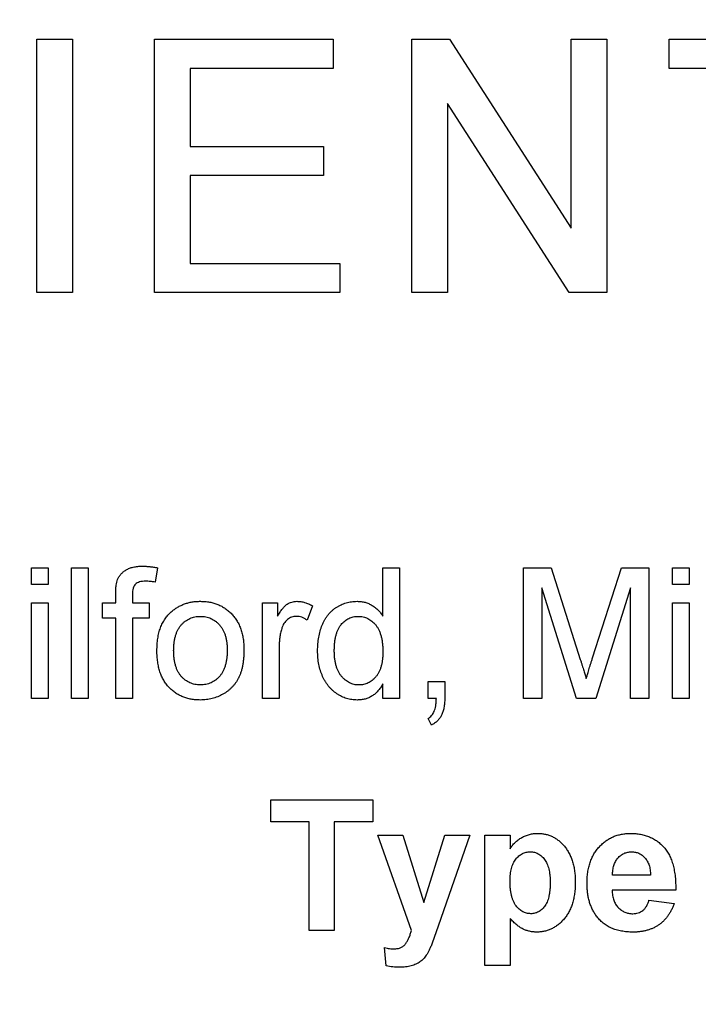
# Model space of a CAD drawing. Header units: inches. Extents: x 0.5 to 16.4, y 0.4 to 10.9.
# Tile 5 of 12: x 4.923 to 5.357, y 5.8 to 6.429. Entities that reach past the tile are written whole.
import ezdxf

# ---------------------------------------------------------------- set-up
doc = ezdxf.new("R2010")
doc.units = ezdxf.units.IN
doc.header["$MEASUREMENT"] = 0
doc.layers.add('OBJECT', color=1, linetype='Continuous')

msp = doc.modelspace()

# ---------------------------------------------------------------- linework, layer by layer
at = {"layer": 'OBJECT', "linetype": 'Continuous', "lineweight": 25}
for p, q in [((4.93447, 6.41659), (4.95729, 6.41659)), ((4.93447, 6.2548), (4.93447, 6.41659)), ((4.95729, 6.41659), (4.95729, 6.2548)), ((5.00956, 6.41659), (5.12364, 6.41659)), ((5.00956, 6.2548), (5.00956, 6.41659)), ((5.12364, 6.41659), (5.12364, 6.39792)), ((5.17383, 6.2548), (5.17383, 6.41659)), ((5.17383, 6.41659), (5.19794, 6.41659)), ((5.19794, 6.41659), (5.27546, 6.29587)), ((5.27546, 6.29587), (5.27546, 6.41659)), ((5.27546, 6.41659), (5.29828, 6.41659)), ((5.29828, 6.41659), (5.29828, 6.2548)), ((5.3381, 6.41659), (5.46463, 6.41659)), ((5.3381, 6.39792), (5.3381, 6.41659)), ((5.03237, 6.39792), (5.03237, 6.34814)), ((5.12364, 6.39792), (5.03237, 6.39792)), ((5.38996, 6.39792), (5.3381, 6.39792)), ((5.27417, 6.2548), (5.19665, 6.37553)), ((5.19665, 6.37553), (5.19665, 6.2548)), ((5.03237, 6.34814), (5.11741, 6.34814)), ((5.11741, 6.34814), (5.11741, 6.32947)), ((5.03237, 6.32947), (5.03237, 6.27347)), ((5.11741, 6.32947), (5.03237, 6.32947)), ((5.03237, 6.27347), (5.12778, 6.27347)), ((5.12778, 6.27347), (5.12778, 6.2548)), ((4.95729, 6.2548), (4.93447, 6.2548)), ((5.12778, 6.2548), (5.00956, 6.2548)), ((5.19665, 6.2548), (5.17383, 6.2548)), ((5.29828, 6.2548), (5.27417, 6.2548)), ((4.93096, 6.07904), (4.94164, 6.07904)), ((4.93096, 6.06835), (4.93096, 6.07904)), ((4.94164, 6.07904), (4.94164, 6.06835)), ((4.9566, 6.07904), (4.96729, 6.07904)), ((4.9566, 5.9957), (4.9566, 6.07904)), ((4.96729, 6.07904), (4.96729, 5.9957)), ((5.01142, 6.07905), (5.0099, 6.06995)), ((5.15532, 6.04825), (5.15532, 6.07904)), ((5.15532, 6.07904), (5.166, 6.07904)), ((5.166, 6.07904), (5.166, 5.9957)), ((5.24506, 6.07904), (5.26274, 6.07904)), ((5.24506, 5.9957), (5.24506, 6.07904)), ((5.26274, 6.07904), (5.28137, 6.02056)), ((5.28922, 6.02156), (5.30766, 6.07904)), ((5.30766, 6.07904), (5.32519, 6.07904)), ((5.32519, 6.07904), (5.32519, 5.9957)), ((5.34015, 6.07904), (5.35083, 6.07904)), ((5.34015, 6.06835), (5.34015, 6.07904)), ((5.35083, 6.07904), (5.35083, 6.06835)), ((4.94164, 6.06835), (4.93096, 6.06835)), ((5.35083, 6.06835), (5.34015, 6.06835)), ((4.9848, 6.0566), (4.9848, 6.06279)), ((4.99548, 6.06176), (4.99548, 6.0566)), ((5.25682, 6.06622), (5.25682, 5.9957)), ((5.27892, 5.9957), (5.25682, 6.06622)), ((5.31344, 6.06622), (5.2912, 5.9957)), ((5.31344, 5.9957), (5.31344, 6.06622)), ((4.93096, 6.0566), (4.94164, 6.0566)), ((4.93096, 5.9957), (4.93096, 6.0566)), ((4.94164, 6.0566), (4.94164, 5.9957)), ((4.97625, 6.0566), (4.9848, 6.0566)), ((4.97625, 6.04698), (4.97625, 6.0566)), ((4.99548, 6.0566), (5.00616, 6.0566)), ((5.00616, 6.0566), (5.00616, 6.04698)), ((5.0784, 6.0566), (5.08801, 6.0566)), ((5.0784, 5.9957), (5.0784, 6.0566)), ((5.08801, 6.0566), (5.08801, 6.0481)), ((5.34015, 6.0566), (5.35083, 6.0566)), ((5.34015, 5.9957), (5.34015, 6.0566)), ((5.35083, 6.0566), (5.35083, 5.9957)), ((5.11045, 6.05481), (5.10711, 6.04555)), ((4.9848, 6.04698), (4.97625, 6.04698)), ((4.9848, 5.9957), (4.9848, 6.04698)), ((4.99548, 6.04698), (4.99548, 5.9957)), ((5.00616, 6.04698), (4.99548, 6.04698)), ((5.08908, 6.02805), (5.08908, 5.9957)), ((5.15532, 5.9957), (5.15532, 6.0049)), ((5.18417, 5.9957), (5.18417, 6.00639)), ((5.18417, 6.00639), (5.19485, 6.00639)), ((5.19485, 6.00639), (5.19485, 5.9957)), ((4.94164, 5.9957), (4.93096, 5.9957)), ((4.96729, 5.9957), (4.9566, 5.9957)), ((4.99548, 5.9957), (4.9848, 5.9957)), ((5.08908, 5.9957), (5.0784, 5.9957)), ((5.166, 5.9957), (5.15532, 5.9957)), ((5.18947, 5.9957), (5.18417, 5.9957)), ((5.25682, 5.9957), (5.24506, 5.9957)), ((5.2912, 5.9957), (5.27892, 5.9957)), ((5.32519, 5.9957), (5.31344, 5.9957)), ((5.35083, 5.9957), (5.34015, 5.9957)), ((5.1863, 5.97861), (5.18417, 5.98288)), ((5.08374, 5.91694), (5.08374, 5.93083)), ((5.08374, 5.93083), (5.14891, 5.93083)), ((5.14891, 5.93083), (5.14891, 5.91694)), ((5.10831, 5.91694), (5.08374, 5.91694)), ((5.10831, 5.8475), (5.10831, 5.91694)), ((5.14891, 5.91694), (5.12434, 5.91694)), ((5.12434, 5.91694), (5.12434, 5.8475)), ((5.15211, 5.90839), (5.16814, 5.90839)), ((5.17358, 5.8475), (5.15211, 5.90839)), ((5.16814, 5.90839), (5.1815, 5.86528)), ((5.1815, 5.86528), (5.19485, 5.90839)), ((5.21088, 5.90839), (5.19063, 5.85032)), ((5.19485, 5.90839), (5.21088, 5.90839)), ((5.22049, 5.90839), (5.23652, 5.90839)), ((5.22049, 5.82506), (5.22049, 5.90839)), ((5.23652, 5.90839), (5.23652, 5.89961)), ((5.32626, 5.88275), (5.30197, 5.88275)), ((5.34229, 5.87314), (5.30169, 5.87314)), ((5.32519, 5.86673), (5.34122, 5.86459)), ((5.23652, 5.85516), (5.23652, 5.82506)), ((5.12434, 5.8475), (5.10831, 5.8475)), ((5.19063, 5.85032), (5.18679, 5.83932)), ((5.15746, 5.82488), (5.15639, 5.8365)), ((5.23652, 5.82506), (5.22049, 5.82506))]:
    msp.add_line(p, q, dxfattribs=at)
for radius in [1.182, 1.18]:
    msp.add_circle((5.26323, 6.3057), radius, dxfattribs=at)
for radius, start, end in [(1.6245, 29.46522, 270), (1.23, 43.74009, 316.25991)]:
    msp.add_arc((5.26323, 6.3057), radius, start, end, dxfattribs=at)
for points, knots in [([(4.98593, 6.07151), (4.98622, 6.07213), (4.98679, 6.07337), (4.98804, 6.07503), (4.98959, 6.07649), (4.9914, 6.0778), (4.99355, 6.07887), (4.99606, 6.07957), (4.9989, 6.08003), (5.0009, 6.08008), (5.00196, 6.0801)], [0, 0, 0, 0, 0.105236, 0.21126, 0.319777, 0.434105, 0.556302, 0.689389, 0.836906, 1, 1, 1, 1]), ([(5.00196, 6.0801), (5.00269, 6.08009), (5.0042, 6.08006), (5.00651, 6.07984), (5.00894, 6.07954), (5.01058, 6.07922), (5.01142, 6.07905)], [0, 0, 0, 0, 0.231126, 0.473559, 0.729501, 1, 1, 1, 1]), ([(4.9848, 6.06279), (4.98481, 6.06371), (4.98482, 6.06541), (4.98504, 6.06778), (4.98535, 6.0698), (4.98575, 6.07097), (4.98593, 6.07151)], [0, 0, 0, 0, 0.310103, 0.579649, 0.808071, 1, 1, 1, 1]), ([(5.00393, 6.07049), (5.00321, 6.07047), (5.00189, 6.07044), (5.00006, 6.07009), (4.99854, 6.06954), (4.99733, 6.06869), (4.99645, 6.06748), (4.99589, 6.0659), (4.99553, 6.06396), (4.9955, 6.06253), (4.99548, 6.06176)], [0, 0, 0, 0, 0.150154, 0.279027, 0.389531, 0.487706, 0.58563, 0.699833, 0.836979, 1, 1, 1, 1]), ([(5.0099, 6.06995), (5.00888, 6.07011), (5.0069, 6.07041), (5.0049, 6.07046), (5.00393, 6.07049)], [0, 0, 0, 0, 0.51581, 1, 1, 1, 1]), ([(5.02025, 6.05097), (5.0209, 6.05151), (5.02218, 6.05257), (5.02427, 6.05392), (5.02645, 6.05508), (5.02873, 6.05604), (5.03113, 6.05678), (5.03362, 6.05729), (5.03623, 6.05762), (5.038, 6.05765), (5.0389, 6.05767)], [0, 0, 0, 0, 0.124302, 0.246336, 0.367599, 0.489098, 0.612371, 0.737766, 0.866431, 1, 1, 1, 1]), ([(5.0389, 6.05767), (5.0399, 6.05764), (5.04185, 6.05759), (5.04471, 6.05723), (5.04742, 6.05656), (5.05001, 6.05569), (5.05245, 6.05452), (5.05477, 6.05313), (5.05692, 6.05145), (5.05893, 6.04955), (5.06074, 6.04742), (5.06232, 6.04508), (5.06366, 6.04254), (5.06477, 6.03981), (5.06562, 6.03687), (5.06621, 6.03375), (5.06659, 6.03044), (5.06662, 6.02817), (5.06664, 6.027)], [0, 0, 0, 0, 0.0641477, 0.1255169, 0.1851714, 0.2434787, 0.3012914, 0.3586378, 0.4170724, 0.4763292, 0.5365185, 0.5965927, 0.6577705, 0.7207283, 0.7859863, 0.8538119, 0.925134, 1, 1, 1, 1]), ([(5.08801, 6.0481), (5.08855, 6.049), (5.08955, 6.05067), (5.09112, 6.05286), (5.09261, 6.05458), (5.09412, 6.0558), (5.09563, 6.05665), (5.09718, 6.05723), (5.09879, 6.05761), (5.09989, 6.05765), (5.10045, 6.05767)], [0, 0, 0, 0, 0.189667, 0.351384, 0.488427, 0.600991, 0.701645, 0.800871, 0.898948, 1, 1, 1, 1]), ([(5.10045, 6.05767), (5.10128, 6.05763), (5.10295, 6.05756), (5.10546, 6.05698), (5.108, 6.05611), (5.10962, 6.05525), (5.11045, 6.05481)], [0, 0, 0, 0, 0.235779, 0.477896, 0.732141, 1, 1, 1, 1]), ([(5.11365, 6.0261), (5.11368, 6.02757), (5.11375, 6.03045), (5.11434, 6.03467), (5.11525, 6.03868), (5.11633, 6.04186), (5.1174, 6.04426), (5.11828, 6.04594), (5.11925, 6.04752), (5.12033, 6.04898), (5.1215, 6.05033), (5.12275, 6.0516), (5.12411, 6.05273), (5.12554, 6.05377), (5.12706, 6.05467), (5.12861, 6.05548), (5.13021, 6.05616), (5.13186, 6.0567), (5.13355, 6.05714), (5.13528, 6.05744), (5.13705, 6.05763), (5.13825, 6.05765), (5.13886, 6.05767)], [0, 0, 0, 0, 0.097129, 0.190237, 0.280388, 0.36862, 0.411729, 0.453657, 0.494259, 0.53396, 0.573313, 0.612303, 0.651179, 0.690151, 0.729237, 0.767708, 0.805598, 0.843958, 0.882296, 0.920731, 0.959905, 1, 1, 1, 1]), ([(5.13886, 6.05767), (5.13974, 6.05764), (5.14145, 6.05757), (5.14395, 6.05707), (5.14631, 6.05627), (5.14848, 6.05508), (5.1505, 6.0537), (5.15231, 6.05207), (5.15396, 6.05028), (5.15486, 6.04893), (5.15532, 6.04825)], [0, 0, 0, 0, 0.132544, 0.259609, 0.384578, 0.508577, 0.63268, 0.754424, 0.876103, 1, 1, 1, 1]), ([(5.01109, 6.02615), (5.01112, 6.0275), (5.01118, 6.03012), (5.01159, 6.03392), (5.0123, 6.03745), (5.0133, 6.04071), (5.01459, 6.0437), (5.01618, 6.04641), (5.01804, 6.04888), (5.01951, 6.05028), (5.02025, 6.05097)], [0, 0, 0, 0, 0.148743, 0.287828, 0.419547, 0.543761, 0.661832, 0.776707, 0.888407, 1, 1, 1, 1]), ([(5.02177, 6.02618), (5.02179, 6.02707), (5.02183, 6.02879), (5.02204, 6.03128), (5.02242, 6.0336), (5.02295, 6.03575), (5.02363, 6.03773), (5.02447, 6.03953), (5.02546, 6.04116), (5.02659, 6.04262), (5.02786, 6.04389), (5.02918, 6.04502), (5.03062, 6.04596), (5.03212, 6.04673), (5.03371, 6.04731), (5.03537, 6.04776), (5.03711, 6.04801), (5.0383, 6.04804), (5.0389, 6.04805)], [0, 0, 0, 0, 0.0846929, 0.1643214, 0.2393308, 0.3095749, 0.3760818, 0.438961, 0.4994062, 0.5581945, 0.6150414, 0.6705972, 0.7247893, 0.7786009, 0.8320027, 0.8864974, 0.9424396, 1, 1, 1, 1]), ([(5.0389, 6.04805), (5.0395, 6.04804), (5.04067, 6.04801), (5.04238, 6.04776), (5.04402, 6.04731), (5.04559, 6.04672), (5.04707, 6.04593), (5.0485, 6.045), (5.04983, 6.04387), (5.05109, 6.04258), (5.05224, 6.04114), (5.05325, 6.03952), (5.05408, 6.03774), (5.05479, 6.03581), (5.05531, 6.03371), (5.0557, 6.03145), (5.05591, 6.02903), (5.05594, 6.02736), (5.05596, 6.0265)], [0, 0, 0, 0, 0.0577841, 0.1133998, 0.1675736, 0.2218735, 0.2754396, 0.3303496, 0.3866415, 0.4446267, 0.5045275, 0.5655975, 0.6288214, 0.694866, 0.7644718, 0.8383469, 0.9168809, 1, 1, 1, 1]), ([(5.10003, 6.04805), (5.09952, 6.04803), (5.0985, 6.04798), (5.09702, 6.04757), (5.09562, 6.04691), (5.09431, 6.04601), (5.09315, 6.04487), (5.09213, 6.04353), (5.09131, 6.04198), (5.09093, 6.04084), (5.09073, 6.04026)], [0, 0, 0, 0, 0.118293, 0.233566, 0.351037, 0.47256, 0.59757, 0.724644, 0.858166, 1, 1, 1, 1]), ([(5.10711, 6.04555), (5.10653, 6.04593), (5.10541, 6.04668), (5.10362, 6.04746), (5.10183, 6.04797), (5.10062, 6.04802), (5.10003, 6.04805)], [0, 0, 0, 0, 0.273331, 0.527147, 0.767135, 1, 1, 1, 1]), ([(5.12434, 6.02612), (5.12435, 6.02704), (5.12437, 6.02881), (5.12457, 6.03137), (5.12493, 6.03374), (5.12537, 6.03593), (5.12599, 6.03792), (5.12675, 6.03972), (5.12763, 6.04134), (5.12865, 6.04276), (5.12978, 6.044), (5.13097, 6.04509), (5.13225, 6.046), (5.13357, 6.04677), (5.13498, 6.04732), (5.13645, 6.04775), (5.13798, 6.04801), (5.13903, 6.04804), (5.13956, 6.04805)], [0, 0, 0, 0, 0.091711, 0.176988, 0.256201, 0.330636, 0.399883, 0.464382, 0.525315, 0.58345, 0.638919, 0.692818, 0.744171, 0.79469, 0.845044, 0.895343, 0.947139, 1, 1, 1, 1]), ([(5.13956, 6.04805), (5.14011, 6.04804), (5.14119, 6.04801), (5.14276, 6.04773), (5.14427, 6.04732), (5.14571, 6.04671), (5.14708, 6.04592), (5.1484, 6.04498), (5.14963, 6.04385), (5.1508, 6.04256), (5.15188, 6.04109), (5.15279, 6.0394), (5.15358, 6.03753), (5.15423, 6.03546), (5.15473, 6.0332), (5.15507, 6.03074), (5.15529, 6.0281), (5.15531, 6.02626), (5.15532, 6.02532)], [0, 0, 0, 0, 0.052688, 0.103886, 0.153523, 0.203582, 0.25433, 0.305887, 0.359487, 0.415362, 0.473787, 0.535066, 0.599788, 0.669584, 0.743838, 0.823038, 0.908696, 1, 1, 1, 1]), ([(5.09073, 6.04026), (5.09048, 6.03931), (5.08996, 6.03738), (5.08946, 6.03439), (5.08913, 6.03127), (5.0891, 6.02914), (5.08908, 6.02805)], [0, 0, 0, 0, 0.23826, 0.483736, 0.736379, 1, 1, 1, 1]), ([(5.0389, 5.99463), (5.03789, 5.99466), (5.0359, 5.99472), (5.033, 5.99508), (5.03024, 5.99571), (5.02765, 5.99663), (5.02518, 5.99775), (5.02287, 5.99916), (5.02071, 6.00081), (5.01872, 6.00273), (5.01691, 6.00486), (5.01536, 6.00725), (5.01403, 6.00986), (5.01295, 6.01269), (5.01212, 6.01574), (5.01152, 6.01902), (5.01115, 6.02251), (5.01111, 6.02491), (5.01109, 6.02615)], [0, 0, 0, 0, 0.063918, 0.125105, 0.18417, 0.241758, 0.298585, 0.354786, 0.411839, 0.469658, 0.528418, 0.587973, 0.649012, 0.712542, 0.778764, 0.848337, 0.922071, 1, 1, 1, 1]), ([(5.0389, 6.00425), (5.0383, 6.00427), (5.03711, 6.0043), (5.03537, 6.00455), (5.03371, 6.00499), (5.03213, 6.00559), (5.03062, 6.00636), (5.02919, 6.0073), (5.02784, 6.00841), (5.0266, 6.0097), (5.02545, 6.01116), (5.02447, 6.0128), (5.02363, 6.01462), (5.02295, 6.0166), (5.02242, 6.01875), (5.02204, 6.02107), (5.02183, 6.02357), (5.02179, 6.02529), (5.02177, 6.02618)], [0, 0, 0, 0, 0.057463, 0.11331, 0.167712, 0.221211, 0.274932, 0.329032, 0.384154, 0.441284, 0.499973, 0.56077, 0.624025, 0.690419, 0.760544, 0.835426, 0.914919, 1, 1, 1, 1]), ([(5.06664, 6.027), (5.06664, 6.02606), (5.06662, 6.02422), (5.06645, 6.02154), (5.06619, 6.01902), (5.06583, 6.01665), (5.06534, 6.01443), (5.06474, 6.01237), (5.06404, 6.01046), (5.06324, 6.0087), (5.06232, 6.00707), (5.06133, 6.00553), (5.06022, 6.00409), (5.05901, 6.00275), (5.05771, 6.0015), (5.05631, 6.00033), (5.05482, 5.99927), (5.0527, 5.99798), (5.04991, 5.99663), (5.04637, 5.99547), (5.04268, 5.99477), (5.04017, 5.99468), (5.0389, 5.99463)], [0, 0, 0, 0, 0.058703, 0.114053, 0.166479, 0.216091, 0.262752, 0.307001, 0.348947, 0.388808, 0.427138, 0.46506, 0.502488, 0.539648, 0.577008, 0.614274, 0.652403, 0.690833, 0.767888, 0.844207, 0.921132, 1, 1, 1, 1]), ([(5.05596, 6.0265), (5.05594, 6.02559), (5.05591, 6.02383), (5.0557, 6.02128), (5.05532, 6.0189), (5.05478, 6.01671), (5.05411, 6.01469), (5.05327, 6.01285), (5.05226, 6.01121), (5.05113, 6.00973), (5.04987, 6.00845), (5.04853, 6.00732), (5.04711, 6.00638), (5.04563, 6.00559), (5.04405, 6.00498), (5.04239, 6.00457), (5.04067, 6.00429), (5.0395, 6.00426), (5.0389, 6.00425)], [0, 0, 0, 0, 0.086068, 0.167108, 0.243029, 0.313687, 0.381115, 0.444406, 0.505052, 0.563746, 0.620476, 0.67555, 0.728832, 0.781951, 0.835076, 0.888454, 0.943467, 1, 1, 1, 1]), ([(5.13891, 5.99463), (5.13833, 5.99465), (5.13718, 5.99467), (5.13547, 5.99487), (5.13379, 5.99515), (5.13216, 5.99562), (5.13055, 5.99616), (5.12899, 5.99686), (5.12745, 5.99765), (5.12598, 5.9986), (5.12454, 5.99962), (5.12321, 6.00079), (5.12193, 6.00201), (5.12076, 6.00336), (5.11965, 6.0048), (5.11864, 6.00634), (5.1177, 6.00798), (5.11656, 6.01031), (5.11539, 6.01343), (5.11436, 6.01742), (5.11376, 6.02168), (5.11369, 6.0246), (5.11365, 6.0261)], [0, 0, 0, 0, 0.038527, 0.076503, 0.114116, 0.151745, 0.189322, 0.226946, 0.265358, 0.304283, 0.343529, 0.382636, 0.421902, 0.461253, 0.501382, 0.542244, 0.584026, 0.626904, 0.714769, 0.80536, 0.900324, 1, 1, 1, 1]), ([(5.14, 6.00425), (5.13948, 6.00427), (5.13845, 6.0043), (5.13692, 6.00455), (5.13546, 6.00499), (5.13405, 6.0056), (5.13269, 6.00635), (5.13139, 6.0073), (5.13015, 6.00842), (5.12895, 6.00969), (5.12787, 6.01114), (5.12691, 6.01277), (5.12611, 6.01457), (5.12547, 6.01655), (5.12495, 6.0187), (5.12459, 6.02102), (5.12437, 6.02351), (5.12435, 6.02523), (5.12434, 6.02612)], [0, 0, 0, 0, 0.051635, 0.102768, 0.15311, 0.203777, 0.25515, 0.307936, 0.363692, 0.421354, 0.481563, 0.543939, 0.608957, 0.677859, 0.750876, 0.828899, 0.91182, 1, 1, 1, 1]), ([(5.15532, 6.02532), (5.15531, 6.02445), (5.15529, 6.02279), (5.15507, 6.02037), (5.15472, 6.01813), (5.15424, 6.01605), (5.15361, 6.01414), (5.15284, 6.0124), (5.15194, 6.01082), (5.15088, 6.00944), (5.14973, 6.00822), (5.14852, 6.00716), (5.14726, 6.00625), (5.14592, 6.00553), (5.14452, 6.00496), (5.14307, 6.00453), (5.14155, 6.0043), (5.14052, 6.00427), (5.14, 6.00425)], [0, 0, 0, 0, 0.0884507, 0.170931, 0.2483056, 0.3209513, 0.3895015, 0.4543736, 0.5157212, 0.5751641, 0.6324662, 0.6870428, 0.7402273, 0.791537, 0.8427037, 0.8943422, 0.946301, 1, 1, 1, 1]), ([(5.28137, 6.02056), (5.28158, 6.0199), (5.28197, 6.01862), (5.28256, 6.01677), (5.2831, 6.01505), (5.28358, 6.01345), (5.28403, 6.01199), (5.28443, 6.01065), (5.2848, 6.00945), (5.28502, 6.00868), (5.28513, 6.00832)], [0, 0, 0, 0, 0.162526, 0.314315, 0.454978, 0.584519, 0.704567, 0.813495, 0.911681, 1, 1, 1, 1]), ([(5.28513, 6.00832), (5.28524, 6.00872), (5.28549, 6.00956), (5.28589, 6.01088), (5.28632, 6.01234), (5.28683, 6.01392), (5.28736, 6.01564), (5.28792, 6.0175), (5.28857, 6.01948), (5.289, 6.02085), (5.28922, 6.02156)], [0, 0, 0, 0, 0.089205, 0.189833, 0.299233, 0.419261, 0.549207, 0.689074, 0.839579, 1, 1, 1, 1]), ([(5.15532, 6.0049), (5.15485, 6.00409), (5.15394, 6.0025), (5.15226, 6.00041), (5.15046, 5.99861), (5.14846, 5.99716), (5.14631, 5.99601), (5.14399, 5.9952), (5.1415, 5.99473), (5.13979, 5.99467), (5.13891, 5.99463)], [0, 0, 0, 0, 0.13792, 0.268236, 0.391909, 0.51124, 0.629694, 0.748331, 0.871431, 1, 1, 1, 1]), ([(5.18417, 5.98288), (5.18459, 5.98315), (5.18543, 5.98367), (5.18651, 5.98471), (5.1874, 5.98593), (5.18813, 5.98734), (5.1887, 5.989), (5.1891, 5.99096), (5.18938, 5.99322), (5.18944, 5.99484), (5.18947, 5.9957)], [0, 0, 0, 0, 0.102367, 0.203709, 0.306185, 0.412314, 0.53013, 0.666145, 0.823244, 1, 1, 1, 1]), ([(5.19485, 5.9957), (5.19483, 5.99464), (5.19478, 5.99263), (5.1944, 5.98976), (5.19378, 5.9872), (5.19287, 5.98495), (5.19169, 5.98296), (5.19018, 5.98125), (5.18839, 5.97976), (5.18701, 5.979), (5.1863, 5.97861)], [0, 0, 0, 0, 0.156602, 0.298686, 0.42691, 0.545117, 0.656687, 0.767001, 0.881086, 1, 1, 1, 1]), ([(5.23652, 5.89961), (5.23699, 5.90034), (5.23794, 5.90179), (5.2397, 5.90372), (5.24171, 5.90539), (5.24392, 5.90684), (5.24633, 5.90802), (5.24888, 5.90885), (5.25156, 5.90937), (5.2534, 5.90943), (5.25433, 5.90946)], [0, 0, 0, 0, 0.122318, 0.243971, 0.365926, 0.49062, 0.616243, 0.741787, 0.868738, 1, 1, 1, 1]), ([(5.25433, 5.90946), (5.25514, 5.90944), (5.25675, 5.90939), (5.25911, 5.90899), (5.26139, 5.90836), (5.26357, 5.90745), (5.26565, 5.90627), (5.26763, 5.90484), (5.26951, 5.90315), (5.27128, 5.90122), (5.27293, 5.89908), (5.27432, 5.89669), (5.27555, 5.89413), (5.27649, 5.89133), (5.27728, 5.88836), (5.27779, 5.88517), (5.27814, 5.88179), (5.27817, 5.87947), (5.27818, 5.87828)], [0, 0, 0, 0, 0.055567, 0.109859, 0.163156, 0.216652, 0.270766, 0.326032, 0.383091, 0.443064, 0.50463, 0.567328, 0.631589, 0.698413, 0.76828, 0.841502, 0.918642, 1, 1, 1, 1]), ([(5.28566, 5.8775), (5.28568, 5.87871), (5.28571, 5.88108), (5.28612, 5.88453), (5.2867, 5.8878), (5.28758, 5.89084), (5.28867, 5.89369), (5.29005, 5.89633), (5.29164, 5.89878), (5.2935, 5.90099), (5.29553, 5.90297), (5.2977, 5.90472), (5.30001, 5.90618), (5.30244, 5.9074), (5.30501, 5.90831), (5.30771, 5.90898), (5.31054, 5.90939), (5.31248, 5.90944), (5.31346, 5.90946)], [0, 0, 0, 0, 0.076385, 0.149324, 0.218424, 0.284712, 0.34825, 0.410591, 0.471299, 0.531967, 0.591651, 0.649954, 0.706789, 0.763485, 0.820424, 0.878521, 0.9383, 1, 1, 1, 1]), ([(5.31346, 5.90946), (5.31455, 5.90944), (5.3167, 5.90939), (5.31983, 5.90897), (5.32279, 5.90827), (5.32556, 5.90728), (5.32817, 5.90603), (5.33059, 5.90448), (5.33282, 5.90265), (5.33487, 5.90053), (5.33672, 5.89814), (5.33829, 5.89544), (5.33961, 5.89245), (5.34067, 5.88916), (5.34146, 5.88557), (5.342, 5.88168), (5.34231, 5.87751), (5.34229, 5.87462), (5.34229, 5.87314)], [0, 0, 0, 0, 0.062184, 0.121687, 0.178755, 0.234022, 0.288331, 0.342225, 0.39646, 0.451776, 0.508677, 0.567205, 0.628626, 0.693655, 0.762827, 0.836735, 0.915787, 1, 1, 1, 1]), ([(5.23652, 5.87898), (5.23652, 5.87973), (5.23653, 5.88119), (5.23673, 5.8833), (5.237, 5.88527), (5.2374, 5.8871), (5.23792, 5.88878), (5.23855, 5.89032), (5.2393, 5.89173), (5.24017, 5.89299), (5.24113, 5.89409), (5.24214, 5.89506), (5.24323, 5.89587), (5.24436, 5.89655), (5.24557, 5.89707), (5.24683, 5.89743), (5.24815, 5.89768), (5.24905, 5.8977), (5.2495, 5.89771)], [0, 0, 0, 0, 0.088182, 0.170778, 0.248633, 0.321519, 0.389889, 0.454892, 0.517123, 0.576722, 0.633671, 0.688639, 0.740882, 0.792402, 0.843594, 0.894636, 0.946387, 1, 1, 1, 1]), ([(5.2495, 5.89771), (5.24994, 5.89769), (5.25081, 5.89765), (5.25209, 5.89744), (5.2533, 5.89705), (5.25447, 5.89653), (5.25557, 5.89584), (5.25662, 5.895), (5.25762, 5.89402), (5.25855, 5.89288), (5.25941, 5.8916), (5.26014, 5.89014), (5.26078, 5.88853), (5.26129, 5.88676), (5.26167, 5.88483), (5.26195, 5.88274), (5.26214, 5.8805), (5.26215, 5.87895), (5.26216, 5.87815)], [0, 0, 0, 0, 0.05071, 0.100104, 0.148524, 0.196983, 0.246757, 0.298282, 0.351283, 0.407715, 0.466881, 0.528766, 0.594907, 0.665657, 0.740786, 0.8216, 0.907732, 1, 1, 1, 1]), ([(5.30538, 5.89369), (5.30567, 5.89401), (5.30625, 5.89463), (5.30721, 5.89545), (5.30823, 5.89616), (5.3093, 5.89673), (5.31044, 5.89717), (5.31163, 5.89749), (5.31288, 5.89767), (5.31374, 5.8977), (5.31417, 5.89771)], [0, 0, 0, 0, 0.1299254, 0.2554615, 0.379151, 0.5001849, 0.6202121, 0.7429622, 0.8695604, 1, 1, 1, 1]), ([(5.31417, 5.89771), (5.31458, 5.8977), (5.31538, 5.89767), (5.31656, 5.8975), (5.3177, 5.8972), (5.31879, 5.89678), (5.31982, 5.89624), (5.3208, 5.89556), (5.32177, 5.8948), (5.32264, 5.89389), (5.32347, 5.89289), (5.32419, 5.89177), (5.32478, 5.89052), (5.32531, 5.88919), (5.3257, 5.88773), (5.326, 5.88617), (5.32618, 5.88449), (5.32623, 5.88334), (5.32626, 5.88275)], [0, 0, 0, 0, 0.056682, 0.111505, 0.166041, 0.220035, 0.273441, 0.328706, 0.385494, 0.444157, 0.504217, 0.56594, 0.629742, 0.696261, 0.765485, 0.839688, 0.917686, 1, 1, 1, 1]), ([(5.30197, 5.88275), (5.30198, 5.88332), (5.302, 5.88441), (5.30215, 5.886), (5.30239, 5.88752), (5.30279, 5.88893), (5.30324, 5.89027), (5.30385, 5.8915), (5.30455, 5.89265), (5.3051, 5.89334), (5.30538, 5.89369)], [0, 0, 0, 0, 0.144143, 0.28027, 0.410428, 0.536044, 0.655609, 0.773001, 0.887016, 1, 1, 1, 1]), ([(5.24977, 5.85818), (5.24932, 5.8582), (5.24842, 5.85823), (5.2471, 5.85847), (5.24584, 5.85888), (5.24462, 5.85943), (5.24347, 5.86015), (5.24237, 5.86104), (5.24132, 5.86207), (5.24033, 5.86326), (5.23942, 5.86462), (5.23865, 5.86617), (5.23797, 5.86788), (5.23746, 5.86977), (5.23701, 5.87183), (5.23672, 5.87406), (5.23656, 5.87646), (5.23653, 5.87812), (5.23652, 5.87898)], [0, 0, 0, 0, 0.049167, 0.097775, 0.145483, 0.193468, 0.242725, 0.293156, 0.346707, 0.402636, 0.461615, 0.524206, 0.590584, 0.661737, 0.737903, 0.819216, 0.906668, 1, 1, 1, 1]), ([(5.26216, 5.87815), (5.26215, 5.87729), (5.26214, 5.87564), (5.26197, 5.87325), (5.26169, 5.87106), (5.26131, 5.86904), (5.26081, 5.86722), (5.26022, 5.86557), (5.25949, 5.86412), (5.25866, 5.86285), (5.25775, 5.86175), (5.25678, 5.8608), (5.25576, 5.85998), (5.25466, 5.85933), (5.25352, 5.85881), (5.25232, 5.85844), (5.25106, 5.85821), (5.25021, 5.85819), (5.24977, 5.85818)], [0, 0, 0, 0, 0.097563, 0.187729, 0.272029, 0.349422, 0.42103, 0.48716, 0.548062, 0.605685, 0.65921, 0.710719, 0.759885, 0.807898, 0.855234, 0.902316, 0.950529, 1, 1, 1, 1]), ([(5.27818, 5.87828), (5.27816, 5.87706), (5.27812, 5.87467), (5.27778, 5.87121), (5.27724, 5.86795), (5.27645, 5.8649), (5.27544, 5.86206), (5.2742, 5.85942), (5.27274, 5.85699), (5.27105, 5.8548), (5.26923, 5.85284), (5.26728, 5.85112), (5.26524, 5.84968), (5.2631, 5.84849), (5.26087, 5.84757), (5.25854, 5.8469), (5.25611, 5.84651), (5.25446, 5.84646), (5.25363, 5.84643)], [0, 0, 0, 0, 0.08164, 0.158774, 0.231763, 0.301482, 0.368471, 0.432847, 0.495248, 0.556895, 0.616729, 0.674021, 0.729383, 0.783169, 0.836551, 0.890199, 0.944286, 1, 1, 1, 1]), ([(5.29164, 5.85671), (5.29116, 5.85741), (5.29019, 5.85882), (5.28898, 5.86109), (5.28795, 5.8635), (5.28713, 5.86604), (5.28645, 5.86871), (5.28599, 5.87152), (5.28573, 5.87446), (5.28568, 5.87647), (5.28566, 5.8775)], [0, 0, 0, 0, 0.115599, 0.232782, 0.350811, 0.472291, 0.596763, 0.726067, 0.860235, 1, 1, 1, 1]), ([(5.30169, 5.87314), (5.30171, 5.87256), (5.30176, 5.87145), (5.30196, 5.86982), (5.30229, 5.86829), (5.30273, 5.86685), (5.30326, 5.86551), (5.30392, 5.86428), (5.30469, 5.86314), (5.30557, 5.86211), (5.30654, 5.8612), (5.30756, 5.86039), (5.30864, 5.85969), (5.30979, 5.85915), (5.31099, 5.8587), (5.31224, 5.85841), (5.31356, 5.85822), (5.31445, 5.85819), (5.31491, 5.85818)], [0, 0, 0, 0, 0.0769848, 0.149914, 0.2201641, 0.2864885, 0.3507796, 0.4125353, 0.4737932, 0.5346544, 0.5942959, 0.6522135, 0.7089265, 0.7659968, 0.8224146, 0.8799657, 0.9387421, 1, 1, 1, 1]), ([(5.31491, 5.85818), (5.31552, 5.85821), (5.31669, 5.85826), (5.31839, 5.85863), (5.31993, 5.85927), (5.32133, 5.86017), (5.32258, 5.86136), (5.32362, 5.86289), (5.32454, 5.86469), (5.32497, 5.86603), (5.32519, 5.86673)], [0, 0, 0, 0, 0.125554, 0.243179, 0.356466, 0.46863, 0.584816, 0.71008, 0.847766, 1, 1, 1, 1]), ([(5.34122, 5.86459), (5.34096, 5.86387), (5.34044, 5.86245), (5.3395, 5.86043), (5.33845, 5.85854), (5.33729, 5.85677), (5.33603, 5.85513), (5.33462, 5.85365), (5.33315, 5.85226), (5.33153, 5.85105), (5.32982, 5.84995), (5.328, 5.849), (5.32607, 5.84822), (5.32404, 5.84757), (5.32192, 5.84705), (5.31969, 5.84668), (5.31735, 5.84646), (5.31575, 5.84644), (5.31494, 5.84643)], [0, 0, 0, 0, 0.0669483, 0.1316346, 0.1944022, 0.2553586, 0.315526, 0.374568, 0.4332801, 0.4917915, 0.5504716, 0.610148, 0.670421, 0.732099, 0.7955232, 0.860926, 0.9291403, 1, 1, 1, 1]), ([(5.25363, 5.84643), (5.25284, 5.84645), (5.25128, 5.84648), (5.24901, 5.8469), (5.24684, 5.84748), (5.24476, 5.84837), (5.24273, 5.84957), (5.24068, 5.8511), (5.23857, 5.85297), (5.23722, 5.85441), (5.23652, 5.85516)], [0, 0, 0, 0, 0.119466, 0.234541, 0.34708, 0.45852, 0.575257, 0.702649, 0.844308, 1, 1, 1, 1]), ([(5.31494, 5.84643), (5.31367, 5.84646), (5.3112, 5.84652), (5.30764, 5.84701), (5.30432, 5.84781), (5.30125, 5.84892), (5.29845, 5.85039), (5.29589, 5.85217), (5.29358, 5.85427), (5.29229, 5.85589), (5.29164, 5.85671)], [0, 0, 0, 0, 0.143868, 0.279381, 0.407202, 0.529461, 0.648166, 0.764985, 0.881431, 1, 1, 1, 1]), ([(5.16248, 5.83575), (5.16289, 5.83575), (5.16367, 5.83577), (5.16481, 5.83592), (5.16586, 5.83619), (5.16683, 5.83656), (5.16773, 5.83701), (5.16854, 5.83759), (5.16927, 5.83826), (5.17014, 5.83933), (5.17108, 5.84084), (5.17206, 5.84285), (5.17292, 5.84509), (5.17336, 5.84668), (5.17358, 5.8475)], [0, 0, 0, 0, 0.068857, 0.132568, 0.193827, 0.25229, 0.308347, 0.363784, 0.420464, 0.476696, 0.595385, 0.721409, 0.855654, 1, 1, 1, 1]), ([(5.15639, 5.8365), (5.15694, 5.83638), (5.158, 5.83615), (5.15957, 5.83592), (5.16105, 5.83578), (5.16201, 5.83576), (5.16248, 5.83575)], [0, 0, 0, 0, 0.2741137, 0.5293593, 0.7718789, 1, 1, 1, 1]), ([(5.18679, 5.83932), (5.18647, 5.83853), (5.18588, 5.83705), (5.18493, 5.835), (5.18404, 5.83323), (5.18311, 5.83174), (5.1822, 5.83045), (5.1812, 5.82934), (5.18016, 5.82832), (5.17904, 5.82743), (5.17781, 5.82664), (5.17646, 5.82597), (5.17498, 5.82536), (5.17336, 5.82487), (5.17164, 5.82446), (5.1698, 5.82422), (5.16786, 5.82401), (5.16652, 5.824), (5.16584, 5.82399)], [0, 0, 0, 0, 0.090149, 0.169523, 0.240134, 0.300679, 0.355325, 0.408112, 0.459127, 0.50964, 0.560159, 0.613839, 0.670058, 0.730093, 0.792627, 0.858353, 0.92725, 1, 1, 1, 1]), ([(5.16584, 5.82399), (5.16442, 5.82403), (5.16161, 5.8241), (5.15884, 5.82462), (5.15746, 5.82488)], [0, 0, 0, 0, 0.501129, 1, 1, 1, 1])]:
    msp.add_open_spline(points, degree=3, knots=knots, dxfattribs=at)

doc.saveas('drawing.dxf')
